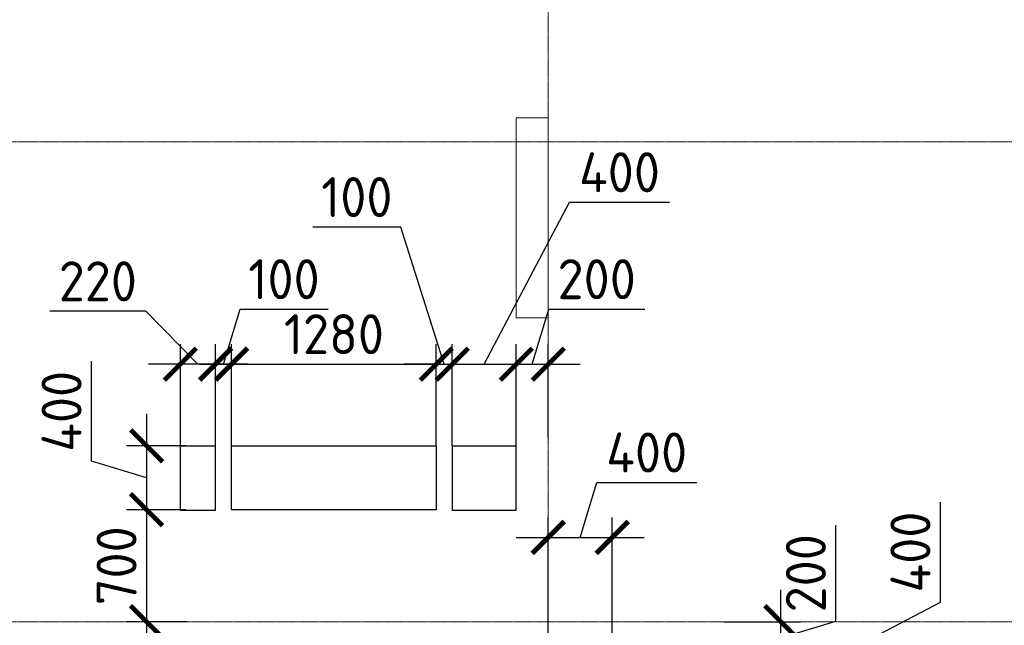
# Model space of a CAD drawing. Header units: millimetres. Extents: x -42044588 to 856694, y -806701 to 941911.
# Tile 69 of 256: x -185872 to -179717, y -375416 to -371629. Entities that reach past the tile are written whole.
import ezdxf

# ---------------------------------------------------------------- set-up
doc = ezdxf.new("R2010")
doc.units = ezdxf.units.MM
for name, pattern in [('______5', [1100, 800, -100, 100, -100]), ('DASHED', [7, 5, -2, 0]), ('осевая', [50.8, 31.75, -6.35, 6.35, -6.35])]:
    doc.linetypes.add(name, pattern=pattern)
doc.layers.add('Колонна_ бетон', color=7, linetype='Continuous', lineweight=50, true_color=0xb4b496)
for name, color, linetype, lineweight in [('Оси', 40, '______5', 18), ('Перекрытие ж_бетон', 1, 'Continuous', 30), ('РАЗМЕРЫ', 1, 'Continuous', 9)]:
    doc.layers.add(name, color=color, linetype=linetype, lineweight=lineweight)
doc.styles.add('GOST-2.304_Type-B', font='GOST_Common.ttf')
doc.dimstyles.new('СПДС', dxfattribs={"dimscale": 100, "dimtxt": 2.5, "dimasz": 2, "dimexe": 1.25, "dimexo": 0, "dimtad": 1, "dimdec": 0, "dimrnd": 5, "dimtxsty": 'GOST-2.304_Type-B', "dimblk": 'ARCHTICK', "dimcen": 2.5, "dimdle": 2, "dimclrd": 1, "dimclre": 1, "dimclrt": 1, "dimadec": 0, "dimazin": 2, "dimtfac": 0.75, "dimtdec": 0, "dimtmove": 1, "dimatfit": 3, "dimfxl": 0, "dimtolj": 1, "dimarcsym": 0})

# ---------------------------------------------------------------- blocks, each defined once
blk = doc.blocks.new('оси блок 2')
at = {"layer": 'Оси', "color": 16, "linetype": 'осевая', "lineweight": 0, "ltscale": 0.25, "transparency": 33554687}
for p, q in [((-72354.7, -322543), (-72354.7, -347914.1)), ((-89822.3, -329401.3), (-37238.5, -329401.3)), ((-89822.3, -332401.3), (-37238.5, -332401.3))]:
    blk.add_line(p, q, dxfattribs=at)
blk = doc.blocks.new('подложка стн 1-го этажа')
at = {"layer": 'Колонна_ бетон', "color": 252, "linetype": 'DASHED', "lineweight": 0, "ltscale": 0.5, "true_color": 0x939598, "transparency": 33554687}
for p, q in [((21193.8, 23161.8, -200), (21193.8, 23161.8, -200)), ((21193.8, 21911.8, -200), (21193.8, 23161.8, -200)), ((21393.8, 23161.8, -200), (21193.8, 23161.8, -200)), ((21393.8, 23161.8, -200), (21393.8, 23161.8, -200)), ((21393.8, 23161.8, -200), (21393.8, 21911.8, -200)), ((21193.8, 21911.8, -200), (21193.8, 21911.8, -200)), ((21193.8, 21911.8, -200), (21393.8, 21911.8, -200)), ((21393.8, 21911.8, -200), (21393.8, 21911.8, -200))]:
    blk.add_line(p, q, dxfattribs=at)
blk = doc.blocks.new('_ArchTick')
at = {"color": 0, "linetype": 'ByBlock', "const_width": 0.15}
blk.add_lwpolyline([(-0.5, -0.5), (0.5, 0.5)], dxfattribs=at)
blk = doc.blocks.new('*D3776')
at = {"layer": 'DEFPOINTS', "color": 0, "transparency": 16777216}
for p in [(-184867.9, -373782.9), (-184867.9, -374316.2), (-184647.9, -374293.3)]:
    blk.add_point(p, dxfattribs=at)
at = {"layer": 'РАЗМЕРЫ', "color": 1, "lineweight": -2, "transparency": 16777216}
for p, q in [((-185083.8, -373452.3), (-185683.8, -373452.3)), ((-184757.9, -373782.9), (-185083.8, -373452.3)), ((-184867.9, -374316.2), (-184867.9, -373657.9)), ((-184647.9, -374293.3), (-184647.9, -373657.9)), ((-184447.9, -373782.9), (-185067.9, -373782.9))]:
    blk.add_line(p, q, dxfattribs=at)
at = {"layer": 'РАЗМЕРЫ', "color": 1, "lineweight": -2, "transparency": 16777216, "xscale": 200, "yscale": 200, "zscale": 200, "rotation": 180}
blk.add_blockref('_ArchTick', (-184867.9, -373782.9), dxfattribs=at)
at = {"layer": 'РАЗМЕРЫ', "color": 1, "lineweight": -2, "transparency": 16777216, "xscale": 200, "yscale": 200, "zscale": 200}
blk.add_blockref('_ArchTick', (-184647.9, -373782.9), dxfattribs=at)
at = {"layer": 'РАЗМЕРЫ', "color": 1, "lineweight": 0, "transparency": 16777216, "insert": (-185383.8, -373264.8), "char_height": 250, "attachment_point": 5, "style": 'GOST-2.304_Type-B'}
blk.add_mtext('\\A1;220', dxfattribs=at)
blk = doc.blocks.new('*D3777')
at = {"layer": 'DEFPOINTS', "color": 0, "transparency": 16777216}
for p in [(-184833.2, -374293.3), (-185079.2, -374693.3), (-184833.2, -374693.3)]:
    blk.add_point(p, dxfattribs=at)
at = {"layer": 'РАЗМЕРЫ', "color": 1, "lineweight": -2, "transparency": 16777216}
for p, q in [((-185422.9, -374390.2), (-185422.9, -373765.2)), ((-185079.2, -374093.3), (-185079.2, -374893.3)), ((-184833.2, -374293.3), (-185204.2, -374293.3)), ((-185079.2, -374493.3), (-185422.9, -374390.2)), ((-184833.2, -374693.3), (-185204.2, -374693.3))]:
    blk.add_line(p, q, dxfattribs=at)
at = {"layer": 'РАЗМЕРЫ', "color": 1, "lineweight": -2, "transparency": 16777216, "xscale": 200, "yscale": 200, "zscale": 200}
for p, rotation in [((-185079.2, -374293.3), 90), ((-185079.2, -374693.3), 270)]:
    blk.add_blockref('_ArchTick', p, dxfattribs=dict(at, rotation=rotation))
at = {"layer": 'РАЗМЕРЫ', "color": 1, "lineweight": 0, "transparency": 16777216, "insert": (-185610.4, -374077.7), "char_height": 250, "attachment_point": 5, "rotation": 90, "style": 'GOST-2.304_Type-B'}
blk.add_mtext('\\A1;400', dxfattribs=at)
blk = doc.blocks.new('*D3778')
at = {"layer": 'DEFPOINTS', "color": 0, "transparency": 16777216}
for p in [(-182254, -375593.3), (-181113.5, -375593.3), (-182167.9, -375993.3)]:
    blk.add_point(p, dxfattribs=at)
at = {"layer": 'РАЗМЕРЫ', "color": 1, "lineweight": -2, "transparency": 16777216}
for p, q in [((-180116, -375270), (-180116, -374645)), ((-181113.5, -375793.3), (-180116, -375270)), ((-181113.5, -376193.3), (-181113.5, -375393.3)), ((-182254, -375593.3), (-180988.5, -375593.3)), ((-182167.9, -375993.3), (-180988.5, -375993.3))]:
    blk.add_line(p, q, dxfattribs=at)
at = {"layer": 'РАЗМЕРЫ', "color": 1, "lineweight": -2, "transparency": 16777216, "xscale": 200, "yscale": 200, "zscale": 200}
for p, rotation in [((-181113.5, -375593.3), 90), ((-181113.5, -375993.3), 270)]:
    blk.add_blockref('_ArchTick', p, dxfattribs=dict(at, rotation=rotation))
at = {"layer": 'РАЗМЕРЫ', "color": 1, "lineweight": 0, "transparency": 16777216, "insert": (-180303.5, -374957.5), "char_height": 250, "attachment_point": 5, "rotation": 90, "style": 'GOST-2.304_Type-B'}
blk.add_mtext('\\A1;400', dxfattribs=at)
blk = doc.blocks.new('*D3779')
at = {"layer": 'DEFPOINTS', "color": 0, "transparency": 16777216}
for p in [(-182167.9, -374866.5), (-182567.9, -375691), (-182167.9, -375760.9)]:
    blk.add_point(p, dxfattribs=at)
at = {"layer": 'РАЗМЕРЫ', "color": 1, "lineweight": -2, "transparency": 16777216}
for p, q in [((-182367.9, -374866.5), (-182264.8, -374522.7)), ((-182264.8, -374522.7), (-181639.8, -374522.7)), ((-182567.9, -375691), (-182567.9, -374741.5)), ((-182167.9, -375760.9), (-182167.9, -374741.5)), ((-182767.9, -374866.5), (-181967.9, -374866.5))]:
    blk.add_line(p, q, dxfattribs=at)
at = {"layer": 'РАЗМЕРЫ', "color": 1, "lineweight": -2, "transparency": 16777216, "xscale": 200, "yscale": 200, "zscale": 200, "rotation": 180}
blk.add_blockref('_ArchTick', (-182567.9, -374866.5), dxfattribs=at)
at = {"layer": 'РАЗМЕРЫ', "color": 1, "lineweight": -2, "transparency": 16777216, "xscale": 200, "yscale": 200, "zscale": 200}
blk.add_blockref('_ArchTick', (-182167.9, -374866.5), dxfattribs=at)
at = {"layer": 'РАЗМЕРЫ', "color": 1, "lineweight": 0, "transparency": 16777216, "insert": (-181952.3, -374335.2), "char_height": 250, "attachment_point": 5, "style": 'GOST-2.304_Type-B'}
blk.add_mtext('\\A1;400', dxfattribs=at)
blk = doc.blocks.new('*D3780')
at = {"layer": 'DEFPOINTS', "color": 0, "transparency": 16777216}
for p in [(-181470.3, -375393.3), (-181113.5, -375393.3), (-181099.7, -375593.3)]:
    blk.add_point(p, dxfattribs=at)
at = {"layer": 'РАЗМЕРЫ', "color": 1, "lineweight": -2, "transparency": 16777216}
for p, q in [((-180769.8, -375390.2), (-180769.8, -374790.2)), ((-181113.5, -375793.3), (-181113.5, -375193.3)), ((-181470.3, -375393.3), (-180988.5, -375393.3)), ((-181113.5, -375493.3), (-180769.8, -375390.2)), ((-181099.7, -375593.3), (-181238.5, -375593.3))]:
    blk.add_line(p, q, dxfattribs=at)
at = {"layer": 'РАЗМЕРЫ', "color": 1, "lineweight": -2, "transparency": 16777216, "xscale": 200, "yscale": 200, "zscale": 200}
for p, rotation in [((-181113.5, -375393.3), 90), ((-181113.5, -375593.3), 270)]:
    blk.add_blockref('_ArchTick', p, dxfattribs=dict(at, rotation=rotation))
at = {"layer": 'РАЗМЕРЫ', "color": 1, "lineweight": 0, "transparency": 16777216, "insert": (-180957.3, -375090.2), "char_height": 250, "attachment_point": 5, "rotation": 90, "style": 'GOST-2.304_Type-B'}
blk.add_mtext('\\A1;200', dxfattribs=at)
blk = doc.blocks.new('*D3826')
at = {"layer": 'DEFPOINTS', "color": 0, "transparency": 16777216}
for p in [(-182767.9, -373782.9), (-183167.9, -374293.3), (-182767.9, -374293.3)]:
    blk.add_point(p, dxfattribs=at)
at = {"layer": 'РАЗМЕРЫ', "color": 1, "lineweight": -2, "transparency": 16777216}
for p, q in [((-182967.9, -373782.9), (-182434.8, -372770.7)), ((-182434.8, -372770.7), (-181809.8, -372770.7)), ((-183167.9, -374293.3), (-183167.9, -373657.9)), ((-182767.9, -374293.3), (-182767.9, -373657.9)), ((-183367.9, -373782.9), (-182567.9, -373782.9))]:
    blk.add_line(p, q, dxfattribs=at)
at = {"layer": 'РАЗМЕРЫ', "color": 1, "lineweight": -2, "transparency": 16777216, "xscale": 200, "yscale": 200, "zscale": 200, "rotation": 180}
blk.add_blockref('_ArchTick', (-183167.9, -373782.9), dxfattribs=at)
at = {"layer": 'РАЗМЕРЫ', "color": 1, "lineweight": -2, "transparency": 16777216, "xscale": 200, "yscale": 200, "zscale": 200}
blk.add_blockref('_ArchTick', (-182767.9, -373782.9), dxfattribs=at)
at = {"layer": 'РАЗМЕРЫ', "color": 1, "lineweight": 0, "transparency": 16777216, "insert": (-182122.3, -372583.2), "char_height": 250, "attachment_point": 5, "style": 'GOST-2.304_Type-B'}
blk.add_mtext('\\A1;400', dxfattribs=at)
blk = doc.blocks.new('*D3946')
at = {"layer": 'DEFPOINTS', "color": 0, "transparency": 16777216}
for p in [(-182567.9, -373782.9), (-182567.9, -374240.9), (-182767.9, -374293.3)]:
    blk.add_point(p, dxfattribs=at)
at = {"layer": 'РАЗМЕРЫ', "color": 1, "lineweight": -2, "transparency": 16777216}
for p, q in [((-182667.9, -373782.9), (-182564.8, -373439.2)), ((-182564.8, -373439.2), (-181964.8, -373439.2)), ((-182767.9, -374293.3), (-182767.9, -373657.9)), ((-182567.9, -374240.9), (-182567.9, -373657.9)), ((-182967.9, -373782.9), (-182367.9, -373782.9))]:
    blk.add_line(p, q, dxfattribs=at)
at = {"layer": 'РАЗМЕРЫ', "color": 1, "lineweight": -2, "transparency": 16777216, "xscale": 200, "yscale": 200, "zscale": 200, "rotation": 180}
blk.add_blockref('_ArchTick', (-182767.9, -373782.9), dxfattribs=at)
at = {"layer": 'РАЗМЕРЫ', "color": 1, "lineweight": -2, "transparency": 16777216, "xscale": 200, "yscale": 200, "zscale": 200}
blk.add_blockref('_ArchTick', (-182567.9, -373782.9), dxfattribs=at)
at = {"layer": 'РАЗМЕРЫ', "color": 1, "lineweight": 0, "transparency": 16777216, "insert": (-182264.8, -373251.7), "char_height": 250, "attachment_point": 5, "style": 'GOST-2.304_Type-B'}
blk.add_mtext('\\A1;200', dxfattribs=at)
blk = doc.blocks.new('*D3947')
at = {"layer": 'DEFPOINTS', "color": 0, "transparency": 16777216}
for p in [(-184833.2, -374693.3), (-185079.2, -375393.3), (-184826, -375393.3)]:
    blk.add_point(p, dxfattribs=at)
at = {"layer": 'РАЗМЕРЫ', "color": 1, "lineweight": -2, "transparency": 16777216}
for p, q in [((-185079.2, -374493.3), (-185079.2, -375593.3)), ((-184833.2, -374693.3), (-185204.2, -374693.3)), ((-184826, -375393.3), (-185204.2, -375393.3))]:
    blk.add_line(p, q, dxfattribs=at)
at = {"layer": 'РАЗМЕРЫ', "color": 1, "lineweight": -2, "transparency": 16777216, "xscale": 200, "yscale": 200, "zscale": 200}
for p, rotation in [((-185079.2, -374693.3), 90), ((-185079.2, -375393.3), 270)]:
    blk.add_blockref('_ArchTick', p, dxfattribs=dict(at, rotation=rotation))
at = {"layer": 'РАЗМЕРЫ', "color": 1, "lineweight": 0, "transparency": 16777216, "insert": (-185266.7, -375043.3), "char_height": 250, "attachment_point": 5, "rotation": 90, "style": 'GOST-2.304_Type-B'}
blk.add_mtext('\\A1;700', dxfattribs=at)
blk = doc.blocks.new('*D3909')
at = {"layer": 'DEFPOINTS', "color": 0, "transparency": 16777216}
for p in [(-184547.7, -373782.9), (-184647.9, -374293.3), (-184547.7, -374293.3)]:
    blk.add_point(p, dxfattribs=at)
at = {"layer": 'РАЗМЕРЫ', "color": 1, "lineweight": -2, "transparency": 16777216}
for p, q in [((-184597.8, -373782.9), (-184494.7, -373439.2)), ((-184494.7, -373439.2), (-183944.7, -373439.2)), ((-184647.9, -374293.3), (-184647.9, -373657.9)), ((-184547.7, -374293.3), (-184547.7, -373657.9)), ((-184647.9, -373782.9), (-184847.9, -373782.9)), ((-184647.9, -373782.9), (-184547.7, -373782.9)), ((-184647.9, -373782.9), (-184547.7, -373782.9)), ((-184547.7, -373782.9), (-184347.7, -373782.9))]:
    blk.add_line(p, q, dxfattribs=at)
at = {"layer": 'РАЗМЕРЫ', "color": 1, "lineweight": -2, "transparency": 16777216, "xscale": 200, "yscale": 200, "zscale": 200}
blk.add_blockref('_ArchTick', (-184647.9, -373782.9), dxfattribs=at)
at = {"layer": 'РАЗМЕРЫ', "color": 1, "lineweight": -2, "transparency": 16777216, "xscale": 200, "yscale": 200, "zscale": 200, "rotation": 180}
blk.add_blockref('_ArchTick', (-184547.7, -373782.9), dxfattribs=at)
at = {"layer": 'РАЗМЕРЫ', "color": 1, "lineweight": 0, "transparency": 16777216, "insert": (-184219.7, -373251.7), "char_height": 250, "attachment_point": 5, "style": 'GOST-2.304_Type-B'}
blk.add_mtext('\\A1;100', dxfattribs=at)
blk = doc.blocks.new('*D3910')
at = {"layer": 'DEFPOINTS', "color": 0, "transparency": 16777216}
for p in [(-183267.7, -373782.9), (-184547.7, -374293.3), (-183267.7, -374293.3)]:
    blk.add_point(p, dxfattribs=at)
at = {"layer": 'РАЗМЕРЫ', "color": 1, "lineweight": -2, "transparency": 16777216}
for p, q in [((-184547.7, -374293.3), (-184547.7, -373657.9)), ((-183267.7, -374293.3), (-183267.7, -373657.9)), ((-184747.7, -373782.9), (-183067.7, -373782.9))]:
    blk.add_line(p, q, dxfattribs=at)
at = {"layer": 'РАЗМЕРЫ', "color": 1, "lineweight": -2, "transparency": 16777216, "xscale": 200, "yscale": 200, "zscale": 200, "rotation": 180}
blk.add_blockref('_ArchTick', (-184547.7, -373782.9), dxfattribs=at)
at = {"layer": 'РАЗМЕРЫ', "color": 1, "lineweight": -2, "transparency": 16777216, "xscale": 200, "yscale": 200, "zscale": 200}
blk.add_blockref('_ArchTick', (-183267.7, -373782.9), dxfattribs=at)
at = {"layer": 'РАЗМЕРЫ', "color": 1, "lineweight": 0, "transparency": 16777216, "insert": (-183907.7, -373595.4), "char_height": 250, "attachment_point": 5, "style": 'GOST-2.304_Type-B'}
blk.add_mtext('\\A1;1280', dxfattribs=at)
blk = doc.blocks.new('*D3911')
at = {"layer": 'DEFPOINTS', "color": 0, "transparency": 16777216}
for p in [(-183167.9, -373782.9), (-183267.7, -374293.3), (-183167.9, -374293.3)]:
    blk.add_point(p, dxfattribs=at)
at = {"layer": 'РАЗМЕРЫ', "color": 1, "lineweight": -2, "transparency": 16777216}
for p, q in [((-183489.5, -372925.7), (-184039.5, -372925.7)), ((-183217.8, -373782.9), (-183489.5, -372925.7)), ((-183267.7, -374293.3), (-183267.7, -373657.9)), ((-183167.9, -374293.3), (-183167.9, -373657.9)), ((-183267.7, -373782.9), (-183467.7, -373782.9)), ((-183267.7, -373782.9), (-183167.9, -373782.9)), ((-183267.7, -373782.9), (-183167.9, -373782.9)), ((-183167.9, -373782.9), (-182967.9, -373782.9))]:
    blk.add_line(p, q, dxfattribs=at)
at = {"layer": 'РАЗМЕРЫ', "color": 1, "lineweight": -2, "transparency": 16777216, "xscale": 200, "yscale": 200, "zscale": 200}
blk.add_blockref('_ArchTick', (-183267.7, -373782.9), dxfattribs=at)
at = {"layer": 'РАЗМЕРЫ', "color": 1, "lineweight": -2, "transparency": 16777216, "xscale": 200, "yscale": 200, "zscale": 200, "rotation": 180}
blk.add_blockref('_ArchTick', (-183167.9, -373782.9), dxfattribs=at)
at = {"layer": 'РАЗМЕРЫ', "color": 1, "lineweight": 0, "transparency": 16777216, "insert": (-183764.5, -372738.2), "char_height": 250, "attachment_point": 5, "style": 'GOST-2.304_Type-B'}
blk.add_mtext('\\A1;100', dxfattribs=at)
blk = doc.blocks.new('блочина')
at = {"layer": 'Перекрытие ж_бетон', "color": 4}
for points in [[(114882.8, 62277.6), (114662.8, 62277.6), (114662.8, 61877.6), (114882.8, 61877.6)], [(114982.8, 61879.6), (114982.8, 62279.6), (116263, 62279.6), (116263, 61879.6)], [(116762.8, 62277.6), (116362.8, 62277.6), (116362.8, 61877.6), (116762.8, 61877.6)]]:
    blk.add_lwpolyline(points, close=True, dxfattribs=at)

msp = doc.modelspace()

# ---------------------------------------------------------------- block references
for name, p in [('подложка стн 1-го этажа', (-203961.961, -395405.133, 560)), ('блочина', (-299531.244, -436573.303))]:
    msp.add_blockref(name, p)
at = {"layer": 'РАЗМЕРЫ'}
msp.add_blockref('оси блок 2', (-110213.32, -42992.017), dxfattribs=at)

# ---------------------------------------------------------------- dimensions: what is measured, and where the dimension line sits
at = {"layer": 'РАЗМЕРЫ', "lineweight": 0}
for base, p1, p2, picture, middle in [((-182767.894, -373782.925), (-183167.894, -374293.339), (-182767.894, -374293.339), '*D3826', (-182372.338, -372770.717)), ((-183167.894, -373782.925), (-183267.691, -374293.339), (-183167.894, -374293.339), '*D3911', (-183551.958, -372925.666)), ((-184867.894, -373782.925), (-184647.894, -374293.339), (-184867.894, -374316.165), '*D3776', (-185146.265, -373452.335))]:
    dim = msp.add_linear_dim(base=base, p1=p1, p2=p2, dimstyle='СПДС', override={"dimrnd": 5}, dxfattribs=at)
    dim.commit()
    dim.dimension.update_dxf_attribs({"geometry": picture, "text_midpoint": middle, "dimtype": 160})
for base, p1, p2, picture, middle in [((-184547.691, -373782.925), (-184647.894, -374293.339), (-184547.691, -374293.339), '*D3909', (-184432.168, -373251.675)), ((-182567.896, -373782.925), (-182767.894, -374293.339), (-182567.896, -374240.877), '*D3946', (-182502.27, -373251.675)), ((-183267.691, -373782.925), (-184547.691, -374293.339), (-183267.691, -374293.339), '*D3910', (-183907.691, -373595.425)), ((-182167.894, -374866.483), (-182567.894, -375690.961), (-182167.894, -375760.948), '*D3779', (-182202.269, -374335.233))]:
    dim = msp.add_linear_dim(base=base, p1=p1, p2=p2, dimstyle='СПДС', override={"dimrnd": 5}, dxfattribs=at)
    dim.commit()
    dim.dimension.update_dxf_attribs({"geometry": picture, "text_midpoint": middle})
for base, p1, p2, picture, middle in [((-185079.189, -374693.339), (-184833.157, -374293.339), (-184833.157, -374693.339), '*D3777', (-185610.439, -374327.714)), ((-185079.189, -375393.339), (-184833.157, -374693.339), (-184826.033, -375393.339), '*D3947', (-185266.689, -375043.339)), ((-181113.524, -375393.339), (-181099.675, -375593.339), (-181470.316, -375393.339), '*D3780', (-180957.274, -375327.714))]:
    dim = msp.add_linear_dim(base=base, p1=p1, p2=p2, angle=90, dimstyle='СПДС', override={"dimrnd": 5}, dxfattribs=at)
    dim.commit()
    dim.dimension.update_dxf_attribs({"geometry": picture, "text_midpoint": middle})
dim = msp.add_linear_dim(base=(-181113.524, -375593.339), p1=(-182167.894, -375993.339), p2=(-182254.045, -375593.339), angle=90, dimstyle='СПДС', override={"dimrnd": 5}, dxfattribs=at)
dim.commit()
dim.dimension.update_dxf_attribs({"geometry": '*D3778', "text_midpoint": (-180116.016, -375207.516), "dimtype": 160})

doc.saveas('drawing.dxf')
